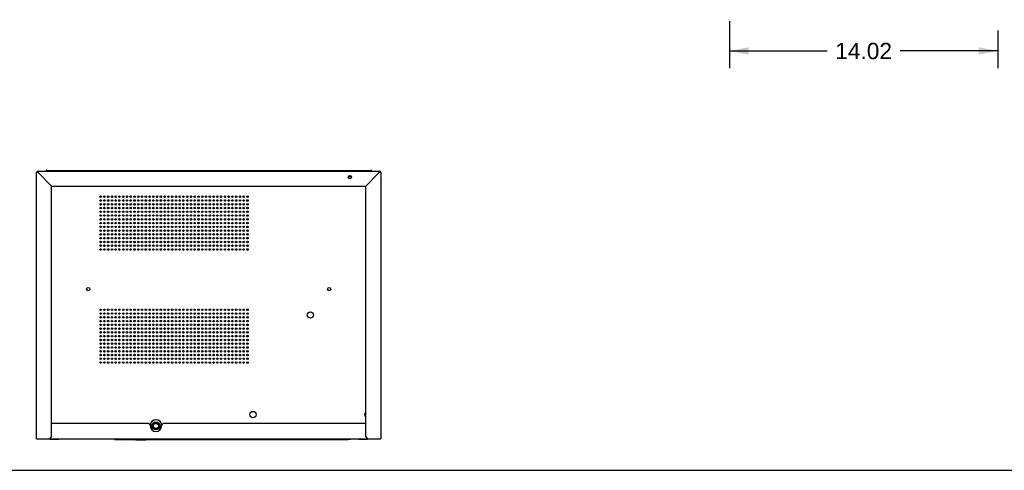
# Model space of a CAD drawing. Header units: inches. Extents: x 0 to 170, y 0 to 110.
# Tile 2 of 12: x 37 to 88, y 0 to 24. Entities that reach past the tile are written whole.
import ezdxf

# ---------------------------------------------------------------- set-up
doc = ezdxf.new("R2010")
doc.units = ezdxf.units.IN
doc.header["$LTSCALE"] = 9.35
doc.header["$MEASUREMENT"] = 0
doc.layers.get('0').update_dxf_attribs({"linetype": 'CONTINUOUS'})
doc.layers.add('DIMENSIONS', color=7, linetype='CONTINUOUS')
doc.styles.get("Standard").update_dxf_attribs({"font": 'arial.ttf'})
doc.dimstyles.new('DIMSTYLE_1', dxfattribs={"dimtxt": 0.85, "dimasz": 1, "dimexe": 0.09, "dimexo": 0.07, "dimgap": 0.0425, "dimtad": 0, "dimtih": 1, "dimtoh": 1, "dimzin": 4, "dimdsep": 46, "dimtxsty": 'Standard', "dimblk": '_FILLED', "dimblk1": '_FILLED', "dimblk2": '_FILLED', "dimcen": 0.09, "dimazin": 1, "dimtfac": 1, "dimtdec": 3, "dimtofl": 0, "dimtmove": 0, "dimatfit": 3, "dimldrblk": '_FILLED', "dimfxl": 1, "dimtolj": 1, "dimtzin": 4, "dimarcsym": 0})

# ---------------------------------------------------------------- blocks, each defined once
blk = doc.blocks.new('_FILLED')
at = {"color": 0, "linetype": 'ByBlock'}
blk.add_solid([(0, 0), (-1, 0.2), (-1, -0.2)], dxfattribs=at)
blk = doc.blocks.new('*D2')
at = {"layer": 'DIMENSIONS', "color": 2, "linetype": 'Continuous', "transparency": 16777216}
for p, q in [((74.03, 23.464), (74.03, 21.001)), ((88.046, 22.972), (88.046, 21.001)), ((74.03, 21.901), (79.128, 21.901)), ((88.046, 21.901), (82.948, 21.901))]:
    blk.add_line(p, q, dxfattribs=at)
at = {"layer": 'DIMENSIONS', "color": 2, "linetype": 'Continuous', "transparency": 16777216, "rotation": 180}
blk.add_blockref('_FILLED', (74.03, 21.901), dxfattribs=at)
at = {"layer": 'DIMENSIONS', "color": 2, "linetype": 'Continuous', "transparency": 16777216}
blk.add_blockref('_FILLED', (88.046, 21.901), dxfattribs=at)
at = {"layer": 'DIMENSIONS', "color": 2, "linetype": 'Continuous', "transparency": 16777216, "insert": (81.038, 22.326), "char_height": 0.85, "width": 2.97026, "attachment_point": 2, "line_spacing_factor": 0.9}
blk.add_mtext('14.02', dxfattribs=at)

msp = doc.modelspace()

# ---------------------------------------------------------------- linework, layer by layer
at = {"color": 7, "linetype": 'Continuous'}
for p, q in [((37.8045, 1.6506), (37.8045, 15.5483)), ((37.8832, 15.5483), (37.8045, 15.5483)), ((37.8832, 15.627), (37.8832, 15.5483)), ((37.8832, 15.627), (55.7178, 15.627)), ((38.5919, 14.8396), (37.8832, 15.5483)), ((38.336, 15.6664), (55.2651, 15.6664)), ((42.273, 15.627), (42.273, 15.6664)), ((42.8635, 15.6664), (42.8635, 15.627)), ((50.7375, 15.627), (50.7375, 15.6664)), ((51.3281, 15.6664), (51.3281, 15.627)), ((55.7178, 15.5483), (55.0092, 14.8396)), ((55.7178, 15.5483), (55.7178, 15.627)), ((55.7966, 15.5483), (55.7178, 15.5483)), ((55.7966, 15.5483), (55.7966, 1.6506)), ((54.108, 15.3514), (54.2569, 15.3514)), ((38.5919, 1.7688), (38.5919, 14.8396)), ((38.5919, 14.8396), (55.0092, 14.8396)), ((55.0092, 1.7688), (55.0092, 14.8396)), ((43.8343, 2.5538), (43.9464, 2.6185)), ((44.2553, 2.5536), (44.1424, 2.6188)), ((43.6706, 2.438), (38.5919, 2.438)), ((43.6706, 2.438), (43.7493, 2.3593)), ((43.7493, 2.3593), (43.7493, 2.3199)), ((44.1216, 2.4342), (43.9676, 2.4342)), ((44.3399, 2.3593), (44.4186, 2.438)), ((44.3399, 2.3593), (44.3399, 2.3199)), ((55.0092, 2.438), (44.4186, 2.438)), ((37.8045, 1.6506), (55.7966, 1.6506)), ((38.5919, 1.7688), (38.4737, 1.6506)), ((38.4933, 1.6191), (38.4933, 1.6506)), ((38.4933, 1.6191), (38.966, 1.6191)), ((38.6115, 1.6191), (38.6115, 1.6506)), ((38.8479, 1.6191), (38.8479, 1.6506)), ((38.966, 1.6191), (38.966, 1.6506)), ((41.8793, 1.6113), (41.8793, 1.6506)), ((41.8793, 1.6113), (54.084, 1.6113)), ((42.3517, 1.6113), (42.3517, 1.6506)), ((42.9934, 1.6113), (42.9934, 1.5877)), ((42.9934, 1.5877), (43.521, 1.5877)), ((43.521, 1.6113), (43.521, 1.5877)), ((53.6115, 1.6113), (53.6115, 1.6506)), ((54.084, 1.6113), (54.084, 1.6506)), ((54.2218, 1.631), (54.084, 1.631)), ((54.084, 1.627), (54.2218, 1.627)), ((54.2204, 1.6451), (54.2218, 1.631)), ((54.2218, 1.631), (54.2218, 1.627)), ((54.635, 1.6191), (54.635, 1.6506)), ((54.635, 1.6191), (55.1078, 1.6191)), ((54.7532, 1.6191), (54.7532, 1.6506)), ((54.9896, 1.6191), (54.9896, 1.6506)), ((55.1273, 1.6506), (55.0092, 1.7688)), ((55.1078, 1.6191), (55.1078, 1.6506)), ((0, 0), (170, 0))]:
    msp.add_line(p, q, dxfattribs=at)
for points in [[(38.3098, 15.627), (38.3113, 15.6314), (38.3163, 15.6433)], [(38.3163, 15.6433), (38.3212, 15.6531), (38.3261, 15.6604), (38.331, 15.6649), (38.336, 15.6664)], [(55.2651, 15.6664), (55.27, 15.6649), (55.2749, 15.6604), (55.2798, 15.6531), (55.2848, 15.6433)], [(55.2848, 15.6433), (55.2897, 15.6314), (55.2913, 15.627)]]:
    msp.add_lwpolyline(points, dxfattribs=at)
for centre, radius in [((54.1824, 15.3121), 0.0846), ((41.1509, 14.2884), 0.0394), ((41.1509, 14.0916), 0.0394), ((41.1509, 13.8947), 0.0394), ((41.3478, 14.2884), 0.0394), ((41.3478, 14.0916), 0.0394), ((41.3478, 13.8947), 0.0394), ((41.5446, 14.2884), 0.0394), ((41.5446, 14.0916), 0.0394), ((41.5446, 13.8947), 0.0394), ((41.7415, 14.2884), 0.0394), ((41.7415, 14.0916), 0.0394), ((41.7415, 13.8947), 0.0394), ((41.9383, 14.2884), 0.0394), ((41.9383, 14.0916), 0.0394), ((41.9383, 13.8947), 0.0394), ((42.1352, 14.2884), 0.0394), ((42.1352, 14.0916), 0.0394), ((42.1352, 13.8947), 0.0394), ((42.332, 14.2884), 0.0394), ((42.332, 14.0916), 0.0394), ((42.332, 13.8947), 0.0394), ((42.5289, 14.2884), 0.0394), ((42.5289, 14.0916), 0.0394), ((42.5289, 13.8947), 0.0394), ((42.7257, 14.2884), 0.0394), ((42.7257, 14.0916), 0.0394), ((42.7257, 13.8947), 0.0394), ((42.9226, 14.2884), 0.0394), ((42.9226, 14.0916), 0.0394), ((42.9226, 13.8947), 0.0394), ((43.1194, 14.2884), 0.0394), ((43.1194, 14.0916), 0.0394), ((43.1194, 13.8947), 0.0394), ((43.3163, 14.2884), 0.0394), ((43.3163, 14.0916), 0.0394), ((43.3163, 13.8947), 0.0394), ((43.5131, 14.2884), 0.0394), ((43.5131, 14.0916), 0.0394), ((43.5131, 13.8947), 0.0394), ((43.71, 14.2884), 0.0394), ((43.71, 14.0916), 0.0394), ((43.71, 13.8947), 0.0394), ((43.9068, 14.2884), 0.0394), ((43.9068, 14.0916), 0.0394), ((43.9068, 13.8947), 0.0394), ((44.1037, 14.2884), 0.0394), ((44.1037, 14.0916), 0.0394), ((44.1037, 13.8947), 0.0394), ((44.3005, 14.2884), 0.0394), ((44.3005, 14.0916), 0.0394), ((44.3005, 13.8947), 0.0394), ((44.4974, 14.2884), 0.0394), ((44.4974, 14.0916), 0.0394), ((44.4974, 13.8947), 0.0394), ((44.6942, 14.2884), 0.0394), ((44.6942, 14.0916), 0.0394), ((44.6942, 13.8947), 0.0394), ((44.8911, 14.2884), 0.0394), ((44.8911, 14.0916), 0.0394), ((44.8911, 13.8947), 0.0394), ((45.0879, 14.2884), 0.0394), ((45.0879, 14.0916), 0.0394), ((45.0879, 13.8947), 0.0394), ((45.2848, 14.2884), 0.0394), ((45.2848, 14.0916), 0.0394), ((45.2848, 13.8947), 0.0394), ((45.4816, 14.2884), 0.0394), ((45.4816, 14.0916), 0.0394), ((45.4816, 13.8947), 0.0394), ((45.6785, 14.2884), 0.0394), ((45.6785, 14.0916), 0.0394), ((45.6785, 13.8947), 0.0394), ((45.8753, 14.2884), 0.0394), ((45.8753, 14.0916), 0.0394), ((45.8753, 13.8947), 0.0394), ((46.0722, 14.2884), 0.0394), ((46.0722, 14.0916), 0.0394), ((46.0722, 13.8947), 0.0394), ((46.269, 14.2884), 0.0394), ((46.269, 14.0916), 0.0394), ((46.269, 13.8947), 0.0394), ((46.4659, 14.2884), 0.0394), ((46.4659, 14.0916), 0.0394), ((46.4659, 13.8947), 0.0394), ((46.6627, 14.2884), 0.0394), ((46.6627, 14.0916), 0.0394), ((46.6627, 13.8947), 0.0394), ((46.8596, 14.2884), 0.0394), ((46.8596, 14.0916), 0.0394), ((46.8596, 13.8947), 0.0394), ((47.0564, 14.2884), 0.0394), ((47.0564, 14.0916), 0.0394), ((47.0564, 13.8947), 0.0394), ((47.2533, 14.2884), 0.0394), ((47.2533, 14.0916), 0.0394), ((47.2533, 13.8947), 0.0394), ((47.4501, 14.2884), 0.0394), ((47.4501, 14.0916), 0.0394), ((47.4501, 13.8947), 0.0394), ((47.647, 14.2884), 0.0394), ((47.647, 14.0916), 0.0394), ((47.647, 13.8947), 0.0394), ((47.8438, 14.2884), 0.0394), ((47.8438, 14.0916), 0.0394), ((47.8438, 13.8947), 0.0394), ((48.0407, 14.2884), 0.0394), ((48.0407, 14.0916), 0.0394), ((48.0407, 13.8947), 0.0394), ((48.2375, 14.2884), 0.0394), ((48.2375, 14.0916), 0.0394), ((48.2375, 13.8947), 0.0394), ((48.4344, 14.2884), 0.0394), ((48.4344, 14.0916), 0.0394), ((48.4344, 13.8947), 0.0394), ((48.6312, 14.2884), 0.0394), ((48.6312, 14.0916), 0.0394), ((48.6312, 13.8947), 0.0394), ((48.8281, 14.2884), 0.0394), ((48.8281, 14.0916), 0.0394), ((48.8281, 13.8947), 0.0394), ((41.1509, 13.6979), 0.0394), ((41.1509, 13.501), 0.0394), ((41.3478, 13.6979), 0.0394), ((41.3478, 13.501), 0.0394), ((41.5446, 13.6979), 0.0394), ((41.5446, 13.501), 0.0394), ((41.7415, 13.6979), 0.0394), ((41.7415, 13.501), 0.0394), ((41.9383, 13.6979), 0.0394), ((41.9383, 13.501), 0.0394), ((42.1352, 13.6979), 0.0394), ((42.1352, 13.501), 0.0394), ((42.332, 13.6979), 0.0394), ((42.332, 13.501), 0.0394), ((42.5289, 13.6979), 0.0394), ((42.5289, 13.501), 0.0394), ((42.7257, 13.6979), 0.0394), ((42.7257, 13.501), 0.0394), ((42.9226, 13.6979), 0.0394), ((42.9226, 13.501), 0.0394), ((43.1194, 13.6979), 0.0394), ((43.1194, 13.501), 0.0394), ((43.3163, 13.6979), 0.0394), ((43.3163, 13.501), 0.0394), ((43.5131, 13.6979), 0.0394), ((43.5131, 13.501), 0.0394), ((43.71, 13.6979), 0.0394), ((43.71, 13.501), 0.0394), ((43.9068, 13.6979), 0.0394), ((43.9068, 13.501), 0.0394), ((44.1037, 13.6979), 0.0394), ((44.1037, 13.501), 0.0394), ((44.3005, 13.6979), 0.0394), ((44.3005, 13.501), 0.0394), ((44.4974, 13.6979), 0.0394), ((44.4974, 13.501), 0.0394), ((44.6942, 13.6979), 0.0394), ((44.6942, 13.501), 0.0394), ((44.8911, 13.6979), 0.0394), ((44.8911, 13.501), 0.0394), ((45.0879, 13.6979), 0.0394), ((45.0879, 13.501), 0.0394), ((45.2848, 13.6979), 0.0394), ((45.2848, 13.501), 0.0394), ((45.4816, 13.6979), 0.0394), ((45.4816, 13.501), 0.0394), ((45.6785, 13.6979), 0.0394), ((45.6785, 13.501), 0.0394), ((45.8753, 13.6979), 0.0394), ((45.8753, 13.501), 0.0394), ((46.0722, 13.6979), 0.0394), ((46.0722, 13.501), 0.0394), ((46.269, 13.6979), 0.0394), ((46.269, 13.501), 0.0394), ((46.4659, 13.6979), 0.0394), ((46.4659, 13.501), 0.0394), ((46.6627, 13.6979), 0.0394), ((46.6627, 13.501), 0.0394), ((46.8596, 13.6979), 0.0394), ((46.8596, 13.501), 0.0394), ((47.0564, 13.6979), 0.0394), ((47.0564, 13.501), 0.0394), ((47.2533, 13.6979), 0.0394), ((47.2533, 13.501), 0.0394), ((47.4501, 13.6979), 0.0394), ((47.4501, 13.501), 0.0394), ((47.647, 13.6979), 0.0394), ((47.647, 13.501), 0.0394), ((47.8438, 13.6979), 0.0394), ((47.8438, 13.501), 0.0394), ((48.0407, 13.6979), 0.0394), ((48.0407, 13.501), 0.0394), ((48.2375, 13.6979), 0.0394), ((48.2375, 13.501), 0.0394), ((48.4344, 13.6979), 0.0394), ((48.4344, 13.501), 0.0394), ((48.6312, 13.6979), 0.0394), ((48.6312, 13.501), 0.0394), ((48.8281, 13.6979), 0.0394), ((48.8281, 13.501), 0.0394), ((41.1509, 13.3042), 0.0394), ((41.1509, 13.1073), 0.0394), ((41.1509, 12.9105), 0.0394), ((41.3478, 13.3042), 0.0394), ((41.3478, 13.1073), 0.0394), ((41.3478, 12.9105), 0.0394), ((41.5446, 13.3042), 0.0394), ((41.5446, 13.1073), 0.0394), ((41.5446, 12.9105), 0.0394), ((41.7415, 13.3042), 0.0394), ((41.7415, 13.1073), 0.0394), ((41.7415, 12.9105), 0.0394), ((41.9383, 13.3042), 0.0394), ((41.9383, 13.1073), 0.0394), ((41.9383, 12.9105), 0.0394), ((42.1352, 13.3042), 0.0394), ((42.1352, 13.1073), 0.0394), ((42.1352, 12.9105), 0.0394), ((42.332, 13.3042), 0.0394), ((42.332, 13.1073), 0.0394), ((42.332, 12.9105), 0.0394), ((42.5289, 13.3042), 0.0394), ((42.5289, 13.1073), 0.0394), ((42.5289, 12.9105), 0.0394), ((42.7257, 13.3042), 0.0394), ((42.7257, 13.1073), 0.0394), ((42.7257, 12.9105), 0.0394), ((42.9226, 13.3042), 0.0394), ((42.9226, 13.1073), 0.0394), ((42.9226, 12.9105), 0.0394), ((43.1194, 13.3042), 0.0394), ((43.1194, 13.1073), 0.0394), ((43.1194, 12.9105), 0.0394), ((43.3163, 13.3042), 0.0394), ((43.3163, 13.1073), 0.0394), ((43.3163, 12.9105), 0.0394), ((43.5131, 13.3042), 0.0394), ((43.5131, 13.1073), 0.0394), ((43.5131, 12.9105), 0.0394), ((43.71, 13.3042), 0.0394), ((43.71, 13.1073), 0.0394), ((43.71, 12.9105), 0.0394), ((43.9068, 13.3042), 0.0394), ((43.9068, 13.1073), 0.0394), ((43.9068, 12.9105), 0.0394), ((44.1037, 13.3042), 0.0394), ((44.1037, 13.1073), 0.0394), ((44.1037, 12.9105), 0.0394), ((44.3005, 13.3042), 0.0394), ((44.3005, 13.1073), 0.0394), ((44.3005, 12.9105), 0.0394), ((44.4974, 13.3042), 0.0394), ((44.4974, 13.1073), 0.0394), ((44.4974, 12.9105), 0.0394), ((44.6942, 13.3042), 0.0394), ((44.6942, 13.1073), 0.0394), ((44.6942, 12.9105), 0.0394), ((44.8911, 13.3042), 0.0394), ((44.8911, 13.1073), 0.0394), ((44.8911, 12.9105), 0.0394), ((45.0879, 13.3042), 0.0394), ((45.0879, 13.1073), 0.0394), ((45.0879, 12.9105), 0.0394), ((45.2848, 13.3042), 0.0394), ((45.2848, 13.1073), 0.0394), ((45.2848, 12.9105), 0.0394), ((45.4816, 13.3042), 0.0394), ((45.4816, 13.1073), 0.0394), ((45.4816, 12.9105), 0.0394), ((45.6785, 13.3042), 0.0394), ((45.6785, 13.1073), 0.0394), ((45.6785, 12.9105), 0.0394), ((45.8753, 13.3042), 0.0394), ((45.8753, 13.1073), 0.0394), ((45.8753, 12.9105), 0.0394), ((46.0722, 13.3042), 0.0394), ((46.0722, 13.1073), 0.0394), ((46.0722, 12.9105), 0.0394), ((46.269, 13.3042), 0.0394), ((46.269, 13.1073), 0.0394), ((46.269, 12.9105), 0.0394), ((46.4659, 13.3042), 0.0394), ((46.4659, 13.1073), 0.0394), ((46.4659, 12.9105), 0.0394), ((46.6627, 13.3042), 0.0394), ((46.6627, 13.1073), 0.0394), ((46.6627, 12.9105), 0.0394), ((46.8596, 13.3042), 0.0394), ((46.8596, 13.1073), 0.0394), ((46.8596, 12.9105), 0.0394), ((47.0564, 13.3042), 0.0394), ((47.0564, 13.1073), 0.0394), ((47.0564, 12.9105), 0.0394), ((47.2533, 13.3042), 0.0394), ((47.2533, 13.1073), 0.0394), ((47.2533, 12.9105), 0.0394), ((47.4501, 13.3042), 0.0394), ((47.4501, 13.1073), 0.0394), ((47.4501, 12.9105), 0.0394), ((47.647, 13.3042), 0.0394), ((47.647, 13.1073), 0.0394), ((47.647, 12.9105), 0.0394), ((47.8438, 13.3042), 0.0394), ((47.8438, 13.1073), 0.0394), ((47.8438, 12.9105), 0.0394), ((48.0407, 13.3042), 0.0394), ((48.0407, 13.1073), 0.0394), ((48.0407, 12.9105), 0.0394), ((48.2375, 13.3042), 0.0394), ((48.2375, 13.1073), 0.0394), ((48.2375, 12.9105), 0.0394), ((48.4344, 13.3042), 0.0394), ((48.4344, 13.1073), 0.0394), ((48.4344, 12.9105), 0.0394), ((48.6312, 13.3042), 0.0394), ((48.6312, 13.1073), 0.0394), ((48.6312, 12.9105), 0.0394), ((48.8281, 13.3042), 0.0394), ((48.8281, 13.1073), 0.0394), ((48.8281, 12.9105), 0.0394), ((41.1509, 12.7136), 0.0394), ((41.1509, 12.5168), 0.0394), ((41.1509, 12.3199), 0.0394), ((41.3478, 12.7136), 0.0394), ((41.3478, 12.5168), 0.0394), ((41.3478, 12.3199), 0.0394), ((41.5446, 12.7136), 0.0394), ((41.5446, 12.5168), 0.0394), ((41.5446, 12.3199), 0.0394), ((41.7415, 12.7136), 0.0394), ((41.7415, 12.5168), 0.0394), ((41.7415, 12.3199), 0.0394), ((41.9383, 12.7136), 0.0394), ((41.9383, 12.5168), 0.0394), ((41.9383, 12.3199), 0.0394), ((42.1352, 12.7136), 0.0394), ((42.1352, 12.5168), 0.0394), ((42.1352, 12.3199), 0.0394), ((42.332, 12.7136), 0.0394), ((42.332, 12.5168), 0.0394), ((42.332, 12.3199), 0.0394), ((42.5289, 12.7136), 0.0394), ((42.5289, 12.5168), 0.0394), ((42.5289, 12.3199), 0.0394), ((42.7257, 12.7136), 0.0394), ((42.7257, 12.5168), 0.0394), ((42.7257, 12.3199), 0.0394), ((42.9226, 12.7136), 0.0394), ((42.9226, 12.5168), 0.0394), ((42.9226, 12.3199), 0.0394), ((43.1194, 12.7136), 0.0394), ((43.1194, 12.5168), 0.0394), ((43.1194, 12.3199), 0.0394), ((43.3163, 12.7136), 0.0394), ((43.3163, 12.5168), 0.0394), ((43.3163, 12.3199), 0.0394), ((43.5131, 12.7136), 0.0394), ((43.5131, 12.5168), 0.0394), ((43.5131, 12.3199), 0.0394), ((43.71, 12.7136), 0.0394), ((43.71, 12.5168), 0.0394), ((43.71, 12.3199), 0.0394), ((43.9068, 12.7136), 0.0394), ((43.9068, 12.5168), 0.0394), ((43.9068, 12.3199), 0.0394), ((44.1037, 12.7136), 0.0394), ((44.1037, 12.5168), 0.0394), ((44.1037, 12.3199), 0.0394), ((44.3005, 12.7136), 0.0394), ((44.3005, 12.5168), 0.0394), ((44.3005, 12.3199), 0.0394), ((44.4974, 12.7136), 0.0394), ((44.4974, 12.5168), 0.0394), ((44.4974, 12.3199), 0.0394), ((44.6942, 12.7136), 0.0394), ((44.6942, 12.5168), 0.0394), ((44.6942, 12.3199), 0.0394), ((44.8911, 12.7136), 0.0394), ((44.8911, 12.5168), 0.0394), ((44.8911, 12.3199), 0.0394), ((45.0879, 12.7136), 0.0394), ((45.0879, 12.5168), 0.0394), ((45.0879, 12.3199), 0.0394), ((45.2848, 12.7136), 0.0394), ((45.2848, 12.5168), 0.0394), ((45.2848, 12.3199), 0.0394), ((45.4816, 12.7136), 0.0394), ((45.4816, 12.5168), 0.0394), ((45.4816, 12.3199), 0.0394), ((45.6785, 12.7136), 0.0394), ((45.6785, 12.5168), 0.0394), ((45.6785, 12.3199), 0.0394), ((45.8753, 12.7136), 0.0394), ((45.8753, 12.5168), 0.0394), ((45.8753, 12.3199), 0.0394), ((46.0722, 12.7136), 0.0394), ((46.0722, 12.5168), 0.0394), ((46.0722, 12.3199), 0.0394), ((46.269, 12.7136), 0.0394), ((46.269, 12.5168), 0.0394), ((46.269, 12.3199), 0.0394), ((46.4659, 12.7136), 0.0394), ((46.4659, 12.5168), 0.0394), ((46.4659, 12.3199), 0.0394), ((46.6627, 12.7136), 0.0394), ((46.6627, 12.5168), 0.0394), ((46.6627, 12.3199), 0.0394), ((46.8596, 12.7136), 0.0394), ((46.8596, 12.5168), 0.0394), ((46.8596, 12.3199), 0.0394), ((47.0564, 12.7136), 0.0394), ((47.0564, 12.5168), 0.0394), ((47.0564, 12.3199), 0.0394), ((47.2533, 12.7136), 0.0394), ((47.2533, 12.5168), 0.0394), ((47.2533, 12.3199), 0.0394), ((47.4501, 12.7136), 0.0394), ((47.4501, 12.5168), 0.0394), ((47.4501, 12.3199), 0.0394), ((47.647, 12.7136), 0.0394), ((47.647, 12.5168), 0.0394), ((47.647, 12.3199), 0.0394), ((47.8438, 12.7136), 0.0394), ((47.8438, 12.5168), 0.0394), ((47.8438, 12.3199), 0.0394), ((48.0407, 12.7136), 0.0394), ((48.0407, 12.5168), 0.0394), ((48.0407, 12.3199), 0.0394), ((48.2375, 12.7136), 0.0394), ((48.2375, 12.5168), 0.0394), ((48.2375, 12.3199), 0.0394), ((48.4344, 12.7136), 0.0394), ((48.4344, 12.5168), 0.0394), ((48.4344, 12.3199), 0.0394), ((48.6312, 12.7136), 0.0394), ((48.6312, 12.5168), 0.0394), ((48.6312, 12.3199), 0.0394), ((48.8281, 12.7136), 0.0394), ((48.8281, 12.5168), 0.0394), ((48.8281, 12.3199), 0.0394), ((41.1509, 12.1231), 0.0394), ((41.1509, 11.9262), 0.0394), ((41.3478, 12.1231), 0.0394), ((41.3478, 11.9262), 0.0394), ((41.5446, 12.1231), 0.0394), ((41.5446, 11.9262), 0.0394), ((41.7415, 12.1231), 0.0394), ((41.7415, 11.9262), 0.0394), ((41.9383, 12.1231), 0.0394), ((41.9383, 11.9262), 0.0394), ((42.1352, 12.1231), 0.0394), ((42.1352, 11.9262), 0.0394), ((42.332, 12.1231), 0.0394), ((42.332, 11.9262), 0.0394), ((42.5289, 12.1231), 0.0394), ((42.5289, 11.9262), 0.0394), ((42.7257, 12.1231), 0.0394), ((42.7257, 11.9262), 0.0394), ((42.9226, 12.1231), 0.0394), ((42.9226, 11.9262), 0.0394), ((43.1194, 12.1231), 0.0394), ((43.1194, 11.9262), 0.0394), ((43.3163, 12.1231), 0.0394), ((43.3163, 11.9262), 0.0394), ((43.5131, 12.1231), 0.0394), ((43.5131, 11.9262), 0.0394), ((43.71, 12.1231), 0.0394), ((43.71, 11.9262), 0.0394), ((43.9068, 12.1231), 0.0394), ((43.9068, 11.9262), 0.0394), ((44.1037, 12.1231), 0.0394), ((44.1037, 11.9262), 0.0394), ((44.3005, 12.1231), 0.0394), ((44.3005, 11.9262), 0.0394), ((44.4974, 12.1231), 0.0394), ((44.4974, 11.9262), 0.0394), ((44.6942, 12.1231), 0.0394), ((44.6942, 11.9262), 0.0394), ((44.8911, 12.1231), 0.0394), ((44.8911, 11.9262), 0.0394), ((45.0879, 12.1231), 0.0394), ((45.0879, 11.9262), 0.0394), ((45.2848, 12.1231), 0.0394), ((45.2848, 11.9262), 0.0394), ((45.4816, 12.1231), 0.0394), ((45.4816, 11.9262), 0.0394), ((45.6785, 12.1231), 0.0394), ((45.6785, 11.9262), 0.0394), ((45.8753, 12.1231), 0.0394), ((45.8753, 11.9262), 0.0394), ((46.0722, 12.1231), 0.0394), ((46.0722, 11.9262), 0.0394), ((46.269, 12.1231), 0.0394), ((46.269, 11.9262), 0.0394), ((46.4659, 12.1231), 0.0394), ((46.4659, 11.9262), 0.0394), ((46.6627, 12.1231), 0.0394), ((46.6627, 11.9262), 0.0394), ((46.8596, 12.1231), 0.0394), ((46.8596, 11.9262), 0.0394), ((47.0564, 12.1231), 0.0394), ((47.0564, 11.9262), 0.0394), ((47.2533, 12.1231), 0.0394), ((47.2533, 11.9262), 0.0394), ((47.4501, 12.1231), 0.0394), ((47.4501, 11.9262), 0.0394), ((47.647, 12.1231), 0.0394), ((47.647, 11.9262), 0.0394), ((47.8438, 12.1231), 0.0394), ((47.8438, 11.9262), 0.0394), ((48.0407, 12.1231), 0.0394), ((48.0407, 11.9262), 0.0394), ((48.2375, 12.1231), 0.0394), ((48.2375, 11.9262), 0.0394), ((48.4344, 12.1231), 0.0394), ((48.4344, 11.9262), 0.0394), ((48.6312, 12.1231), 0.0394), ((48.6312, 11.9262), 0.0394), ((48.8281, 12.1231), 0.0394), ((48.8281, 11.9262), 0.0394), ((41.1509, 11.7294), 0.0394), ((41.1509, 11.5325), 0.0394), ((41.3478, 11.7294), 0.0394), ((41.3478, 11.5325), 0.0394), ((41.5446, 11.7294), 0.0394), ((41.5446, 11.5325), 0.0394), ((41.7415, 11.7294), 0.0394), ((41.7415, 11.5325), 0.0394), ((41.9383, 11.7294), 0.0394), ((41.9383, 11.5325), 0.0394), ((42.1352, 11.7294), 0.0394), ((42.1352, 11.5325), 0.0394), ((42.332, 11.7294), 0.0394), ((42.332, 11.5325), 0.0394), ((42.5289, 11.7294), 0.0394), ((42.5289, 11.5325), 0.0394), ((42.7257, 11.7294), 0.0394), ((42.7257, 11.5325), 0.0394), ((42.9226, 11.7294), 0.0394), ((42.9226, 11.5325), 0.0394), ((43.1194, 11.7294), 0.0394), ((43.1194, 11.5325), 0.0394), ((43.3163, 11.7294), 0.0394), ((43.3163, 11.5325), 0.0394), ((43.5131, 11.7294), 0.0394), ((43.5131, 11.5325), 0.0394), ((43.71, 11.7294), 0.0394), ((43.71, 11.5325), 0.0394), ((43.9068, 11.7294), 0.0394), ((43.9068, 11.5325), 0.0394), ((44.1037, 11.7294), 0.0394), ((44.1037, 11.5325), 0.0394), ((44.3005, 11.7294), 0.0394), ((44.3005, 11.5325), 0.0394), ((44.4974, 11.7294), 0.0394), ((44.4974, 11.5325), 0.0394), ((44.6942, 11.7294), 0.0394), ((44.6942, 11.5325), 0.0394), ((44.8911, 11.7294), 0.0394), ((44.8911, 11.5325), 0.0394), ((45.0879, 11.7294), 0.0394), ((45.0879, 11.5325), 0.0394), ((45.2848, 11.7294), 0.0394), ((45.2848, 11.5325), 0.0394), ((45.4816, 11.7294), 0.0394), ((45.4816, 11.5325), 0.0394), ((45.6785, 11.7294), 0.0394), ((45.6785, 11.5325), 0.0394), ((45.8753, 11.7294), 0.0394), ((45.8753, 11.5325), 0.0394), ((46.0722, 11.7294), 0.0394), ((46.0722, 11.5325), 0.0394), ((46.269, 11.7294), 0.0394), ((46.269, 11.5325), 0.0394), ((46.4659, 11.7294), 0.0394), ((46.4659, 11.5325), 0.0394), ((46.6627, 11.7294), 0.0394), ((46.6627, 11.5325), 0.0394), ((46.8596, 11.7294), 0.0394), ((46.8596, 11.5325), 0.0394), ((47.0564, 11.7294), 0.0394), ((47.0564, 11.5325), 0.0394), ((47.2533, 11.7294), 0.0394), ((47.2533, 11.5325), 0.0394), ((47.4501, 11.7294), 0.0394), ((47.4501, 11.5325), 0.0394), ((47.647, 11.7294), 0.0394), ((47.647, 11.5325), 0.0394), ((47.8438, 11.7294), 0.0394), ((47.8438, 11.5325), 0.0394), ((48.0407, 11.7294), 0.0394), ((48.0407, 11.5325), 0.0394), ((48.2375, 11.7294), 0.0394), ((48.2375, 11.5325), 0.0394), ((48.4344, 11.7294), 0.0394), ((48.4344, 11.5325), 0.0394), ((48.6312, 11.7294), 0.0394), ((48.6312, 11.5325), 0.0394), ((48.8281, 11.7294), 0.0394), ((48.8281, 11.5325), 0.0394), ((40.5013, 9.4656), 0.0846), ((53.0997, 9.4656), 0.0846), ((41.1509, 8.3829), 0.0394), ((41.3478, 8.3829), 0.0394), ((41.5446, 8.3829), 0.0394), ((41.7415, 8.3829), 0.0394), ((41.9383, 8.3829), 0.0394), ((42.1352, 8.3829), 0.0394), ((42.332, 8.3829), 0.0394), ((42.5289, 8.3829), 0.0394), ((42.7257, 8.3829), 0.0394), ((42.9226, 8.3829), 0.0394), ((43.1194, 8.3829), 0.0394), ((43.3163, 8.3829), 0.0394), ((43.5131, 8.3829), 0.0394), ((43.71, 8.3829), 0.0394), ((43.9068, 8.3829), 0.0394), ((44.1037, 8.3829), 0.0394), ((44.3005, 8.3829), 0.0394), ((44.4974, 8.3829), 0.0394), ((44.6942, 8.3829), 0.0394), ((44.8911, 8.3829), 0.0394), ((45.0879, 8.3829), 0.0394), ((45.2848, 8.3829), 0.0394), ((45.4816, 8.3829), 0.0394), ((45.6785, 8.3829), 0.0394), ((45.8753, 8.3829), 0.0394), ((46.0722, 8.3829), 0.0394), ((46.269, 8.3829), 0.0394), ((46.4659, 8.3829), 0.0394), ((46.6627, 8.3829), 0.0394), ((46.8596, 8.3829), 0.0394), ((47.0564, 8.3829), 0.0394), ((47.2533, 8.3829), 0.0394), ((47.4501, 8.3829), 0.0394), ((47.647, 8.3829), 0.0394), ((47.8438, 8.3829), 0.0394), ((48.0407, 8.3829), 0.0394), ((48.2375, 8.3829), 0.0394), ((48.4344, 8.3829), 0.0394), ((48.6312, 8.3829), 0.0394), ((48.8281, 8.3829), 0.0394), ((52.1155, 8.1073), 0.1654), ((41.1509, 8.1861), 0.0394), ((41.1509, 7.9892), 0.0394), ((41.1509, 7.7924), 0.0394), ((41.3478, 8.1861), 0.0394), ((41.3478, 7.9892), 0.0394), ((41.3478, 7.7924), 0.0394), ((41.5446, 8.1861), 0.0394), ((41.5446, 7.9892), 0.0394), ((41.5446, 7.7924), 0.0394), ((41.7415, 8.1861), 0.0394), ((41.7415, 7.9892), 0.0394), ((41.7415, 7.7924), 0.0394), ((41.9383, 8.1861), 0.0394), ((41.9383, 7.9892), 0.0394), ((41.9383, 7.7924), 0.0394), ((42.1352, 8.1861), 0.0394), ((42.1352, 7.9892), 0.0394), ((42.1352, 7.7924), 0.0394), ((42.332, 8.1861), 0.0394), ((42.332, 7.9892), 0.0394), ((42.332, 7.7924), 0.0394), ((42.5289, 8.1861), 0.0394), ((42.5289, 7.9892), 0.0394), ((42.5289, 7.7924), 0.0394), ((42.7257, 8.1861), 0.0394), ((42.7257, 7.9892), 0.0394), ((42.7257, 7.7924), 0.0394), ((42.9226, 8.1861), 0.0394), ((42.9226, 7.9892), 0.0394), ((42.9226, 7.7924), 0.0394), ((43.1194, 8.1861), 0.0394), ((43.1194, 7.9892), 0.0394), ((43.1194, 7.7924), 0.0394), ((43.3163, 8.1861), 0.0394), ((43.3163, 7.9892), 0.0394), ((43.3163, 7.7924), 0.0394), ((43.5131, 8.1861), 0.0394), ((43.5131, 7.9892), 0.0394), ((43.5131, 7.7924), 0.0394), ((43.71, 8.1861), 0.0394), ((43.71, 7.9892), 0.0394), ((43.71, 7.7924), 0.0394), ((43.9068, 8.1861), 0.0394), ((43.9068, 7.9892), 0.0394), ((43.9068, 7.7924), 0.0394), ((44.1037, 8.1861), 0.0394), ((44.1037, 7.9892), 0.0394), ((44.1037, 7.7924), 0.0394), ((44.3005, 8.1861), 0.0394), ((44.3005, 7.9892), 0.0394), ((44.3005, 7.7924), 0.0394), ((44.4974, 8.1861), 0.0394), ((44.4974, 7.9892), 0.0394), ((44.4974, 7.7924), 0.0394), ((44.6942, 8.1861), 0.0394), ((44.6942, 7.9892), 0.0394), ((44.6942, 7.7924), 0.0394), ((44.8911, 8.1861), 0.0394), ((44.8911, 7.9892), 0.0394), ((44.8911, 7.7924), 0.0394), ((45.0879, 8.1861), 0.0394), ((45.0879, 7.9892), 0.0394), ((45.0879, 7.7924), 0.0394), ((45.2848, 8.1861), 0.0394), ((45.2848, 7.9892), 0.0394), ((45.2848, 7.7924), 0.0394), ((45.4816, 8.1861), 0.0394), ((45.4816, 7.9892), 0.0394), ((45.4816, 7.7924), 0.0394), ((45.6785, 8.1861), 0.0394), ((45.6785, 7.9892), 0.0394), ((45.6785, 7.7924), 0.0394), ((45.8753, 8.1861), 0.0394), ((45.8753, 7.9892), 0.0394), ((45.8753, 7.7924), 0.0394), ((46.0722, 8.1861), 0.0394), ((46.0722, 7.9892), 0.0394), ((46.0722, 7.7924), 0.0394), ((46.269, 8.1861), 0.0394), ((46.269, 7.9892), 0.0394), ((46.269, 7.7924), 0.0394), ((46.4659, 8.1861), 0.0394), ((46.4659, 7.9892), 0.0394), ((46.4659, 7.7924), 0.0394), ((46.6627, 8.1861), 0.0394), ((46.6627, 7.9892), 0.0394), ((46.6627, 7.7924), 0.0394), ((46.8596, 8.1861), 0.0394), ((46.8596, 7.9892), 0.0394), ((46.8596, 7.7924), 0.0394), ((47.0564, 8.1861), 0.0394), ((47.0564, 7.9892), 0.0394), ((47.0564, 7.7924), 0.0394), ((47.2533, 8.1861), 0.0394), ((47.2533, 7.9892), 0.0394), ((47.2533, 7.7924), 0.0394), ((47.4501, 8.1861), 0.0394), ((47.4501, 7.9892), 0.0394), ((47.4501, 7.7924), 0.0394), ((47.647, 8.1861), 0.0394), ((47.647, 7.9892), 0.0394), ((47.647, 7.7924), 0.0394), ((47.8438, 8.1861), 0.0394), ((47.8438, 7.9892), 0.0394), ((47.8438, 7.7924), 0.0394), ((48.0407, 8.1861), 0.0394), ((48.0407, 7.9892), 0.0394), ((48.0407, 7.7924), 0.0394), ((48.2375, 8.1861), 0.0394), ((48.2375, 7.9892), 0.0394), ((48.2375, 7.7924), 0.0394), ((48.4344, 8.1861), 0.0394), ((48.4344, 7.9892), 0.0394), ((48.4344, 7.7924), 0.0394), ((48.6312, 8.1861), 0.0394), ((48.6312, 7.9892), 0.0394), ((48.6312, 7.7924), 0.0394), ((48.8281, 8.1861), 0.0394), ((48.8281, 7.9892), 0.0394), ((48.8281, 7.7924), 0.0394), ((41.1509, 7.5955), 0.0394), ((41.1509, 7.3987), 0.0394), ((41.1509, 7.2018), 0.0394), ((41.3478, 7.5955), 0.0394), ((41.3478, 7.3987), 0.0394), ((41.3478, 7.2018), 0.0394), ((41.5446, 7.5955), 0.0394), ((41.5446, 7.3987), 0.0394), ((41.5446, 7.2018), 0.0394), ((41.7415, 7.5955), 0.0394), ((41.7415, 7.3987), 0.0394), ((41.7415, 7.2018), 0.0394), ((41.9383, 7.5955), 0.0394), ((41.9383, 7.3987), 0.0394), ((41.9383, 7.2018), 0.0394), ((42.1352, 7.5955), 0.0394), ((42.1352, 7.3987), 0.0394), ((42.1352, 7.2018), 0.0394), ((42.332, 7.5955), 0.0394), ((42.332, 7.3987), 0.0394), ((42.332, 7.2018), 0.0394), ((42.5289, 7.5955), 0.0394), ((42.5289, 7.3987), 0.0394), ((42.5289, 7.2018), 0.0394), ((42.7257, 7.5955), 0.0394), ((42.7257, 7.3987), 0.0394), ((42.7257, 7.2018), 0.0394), ((42.9226, 7.5955), 0.0394), ((42.9226, 7.3987), 0.0394), ((42.9226, 7.2018), 0.0394), ((43.1194, 7.5955), 0.0394), ((43.1194, 7.3987), 0.0394), ((43.1194, 7.2018), 0.0394), ((43.3163, 7.5955), 0.0394), ((43.3163, 7.3987), 0.0394), ((43.3163, 7.2018), 0.0394), ((43.5131, 7.5955), 0.0394), ((43.5131, 7.3987), 0.0394), ((43.5131, 7.2018), 0.0394), ((43.71, 7.5955), 0.0394), ((43.71, 7.3987), 0.0394), ((43.71, 7.2018), 0.0394), ((43.9068, 7.5955), 0.0394), ((43.9068, 7.3987), 0.0394), ((43.9068, 7.2018), 0.0394), ((44.1037, 7.5955), 0.0394), ((44.1037, 7.3987), 0.0394), ((44.1037, 7.2018), 0.0394), ((44.3005, 7.5955), 0.0394), ((44.3005, 7.3987), 0.0394), ((44.3005, 7.2018), 0.0394), ((44.4974, 7.5955), 0.0394), ((44.4974, 7.3987), 0.0394), ((44.4974, 7.2018), 0.0394), ((44.6942, 7.5955), 0.0394), ((44.6942, 7.3987), 0.0394), ((44.6942, 7.2018), 0.0394), ((44.8911, 7.5955), 0.0394), ((44.8911, 7.3987), 0.0394), ((44.8911, 7.2018), 0.0394), ((45.0879, 7.5955), 0.0394), ((45.0879, 7.3987), 0.0394), ((45.0879, 7.2018), 0.0394), ((45.2848, 7.5955), 0.0394), ((45.2848, 7.3987), 0.0394), ((45.2848, 7.2018), 0.0394), ((45.4816, 7.5955), 0.0394), ((45.4816, 7.3987), 0.0394), ((45.4816, 7.2018), 0.0394), ((45.6785, 7.5955), 0.0394), ((45.6785, 7.3987), 0.0394), ((45.6785, 7.2018), 0.0394), ((45.8753, 7.5955), 0.0394), ((45.8753, 7.3987), 0.0394), ((45.8753, 7.2018), 0.0394), ((46.0722, 7.5955), 0.0394), ((46.0722, 7.3987), 0.0394), ((46.0722, 7.2018), 0.0394), ((46.269, 7.5955), 0.0394), ((46.269, 7.3987), 0.0394), ((46.269, 7.2018), 0.0394), ((46.4659, 7.5955), 0.0394), ((46.4659, 7.3987), 0.0394), ((46.4659, 7.2018), 0.0394), ((46.6627, 7.5955), 0.0394), ((46.6627, 7.3987), 0.0394), ((46.6627, 7.2018), 0.0394), ((46.8596, 7.5955), 0.0394), ((46.8596, 7.3987), 0.0394), ((46.8596, 7.2018), 0.0394), ((47.0564, 7.5955), 0.0394), ((47.0564, 7.3987), 0.0394), ((47.0564, 7.2018), 0.0394), ((47.2533, 7.5955), 0.0394), ((47.2533, 7.3987), 0.0394), ((47.2533, 7.2018), 0.0394), ((47.4501, 7.5955), 0.0394), ((47.4501, 7.3987), 0.0394), ((47.4501, 7.2018), 0.0394), ((47.647, 7.5955), 0.0394), ((47.647, 7.3987), 0.0394), ((47.647, 7.2018), 0.0394), ((47.8438, 7.5955), 0.0394), ((47.8438, 7.3987), 0.0394), ((47.8438, 7.2018), 0.0394), ((48.0407, 7.5955), 0.0394), ((48.0407, 7.3987), 0.0394), ((48.0407, 7.2018), 0.0394), ((48.2375, 7.5955), 0.0394), ((48.2375, 7.3987), 0.0394), ((48.2375, 7.2018), 0.0394), ((48.4344, 7.5955), 0.0394), ((48.4344, 7.3987), 0.0394), ((48.4344, 7.2018), 0.0394), ((48.6312, 7.5955), 0.0394), ((48.6312, 7.3987), 0.0394), ((48.6312, 7.2018), 0.0394), ((48.8281, 7.5955), 0.0394), ((48.8281, 7.3987), 0.0394), ((48.8281, 7.2018), 0.0394), ((41.1509, 7.005), 0.0394), ((41.1509, 6.8081), 0.0394), ((41.3478, 7.005), 0.0394), ((41.3478, 6.8081), 0.0394), ((41.5446, 7.005), 0.0394), ((41.5446, 6.8081), 0.0394), ((41.7415, 7.005), 0.0394), ((41.7415, 6.8081), 0.0394), ((41.9383, 7.005), 0.0394), ((41.9383, 6.8081), 0.0394), ((42.1352, 7.005), 0.0394), ((42.1352, 6.8081), 0.0394), ((42.332, 7.005), 0.0394), ((42.332, 6.8081), 0.0394), ((42.5289, 7.005), 0.0394), ((42.5289, 6.8081), 0.0394), ((42.7257, 7.005), 0.0394), ((42.7257, 6.8081), 0.0394), ((42.9226, 7.005), 0.0394), ((42.9226, 6.8081), 0.0394), ((43.1194, 7.005), 0.0394), ((43.1194, 6.8081), 0.0394), ((43.3163, 7.005), 0.0394), ((43.3163, 6.8081), 0.0394), ((43.5131, 7.005), 0.0394), ((43.5131, 6.8081), 0.0394), ((43.71, 7.005), 0.0394), ((43.71, 6.8081), 0.0394), ((43.9068, 7.005), 0.0394), ((43.9068, 6.8081), 0.0394), ((44.1037, 7.005), 0.0394), ((44.1037, 6.8081), 0.0394), ((44.3005, 7.005), 0.0394), ((44.3005, 6.8081), 0.0394), ((44.4974, 7.005), 0.0394), ((44.4974, 6.8081), 0.0394), ((44.6942, 7.005), 0.0394), ((44.6942, 6.8081), 0.0394), ((44.8911, 7.005), 0.0394), ((44.8911, 6.8081), 0.0394), ((45.0879, 7.005), 0.0394), ((45.0879, 6.8081), 0.0394), ((45.2848, 7.005), 0.0394), ((45.2848, 6.8081), 0.0394), ((45.4816, 7.005), 0.0394), ((45.4816, 6.8081), 0.0394), ((45.6785, 7.005), 0.0394), ((45.6785, 6.8081), 0.0394), ((45.8753, 7.005), 0.0394), ((45.8753, 6.8081), 0.0394), ((46.0722, 7.005), 0.0394), ((46.0722, 6.8081), 0.0394), ((46.269, 7.005), 0.0394), ((46.269, 6.8081), 0.0394), ((46.4659, 7.005), 0.0394), ((46.4659, 6.8081), 0.0394), ((46.6627, 7.005), 0.0394), ((46.6627, 6.8081), 0.0394), ((46.8596, 7.005), 0.0394), ((46.8596, 6.8081), 0.0394), ((47.0564, 7.005), 0.0394), ((47.0564, 6.8081), 0.0394), ((47.2533, 7.005), 0.0394), ((47.2533, 6.8081), 0.0394), ((47.4501, 7.005), 0.0394), ((47.4501, 6.8081), 0.0394), ((47.647, 7.005), 0.0394), ((47.647, 6.8081), 0.0394), ((47.8438, 7.005), 0.0394), ((47.8438, 6.8081), 0.0394), ((48.0407, 7.005), 0.0394), ((48.0407, 6.8081), 0.0394), ((48.2375, 7.005), 0.0394), ((48.2375, 6.8081), 0.0394), ((48.4344, 7.005), 0.0394), ((48.4344, 6.8081), 0.0394), ((48.6312, 7.005), 0.0394), ((48.6312, 6.8081), 0.0394), ((48.8281, 7.005), 0.0394), ((48.8281, 6.8081), 0.0394), ((41.1509, 6.6113), 0.0394), ((41.1509, 6.4144), 0.0394), ((41.1509, 6.2176), 0.0394), ((41.3478, 6.6113), 0.0394), ((41.3478, 6.4144), 0.0394), ((41.3478, 6.2176), 0.0394), ((41.5446, 6.6113), 0.0394), ((41.5446, 6.4144), 0.0394), ((41.5446, 6.2176), 0.0394), ((41.7415, 6.6113), 0.0394), ((41.7415, 6.4144), 0.0394), ((41.7415, 6.2176), 0.0394), ((41.9383, 6.6113), 0.0394), ((41.9383, 6.4144), 0.0394), ((41.9383, 6.2176), 0.0394), ((42.1352, 6.6113), 0.0394), ((42.1352, 6.4144), 0.0394), ((42.1352, 6.2176), 0.0394), ((42.332, 6.6113), 0.0394), ((42.332, 6.4144), 0.0394), ((42.332, 6.2176), 0.0394), ((42.5289, 6.6113), 0.0394), ((42.5289, 6.4144), 0.0394), ((42.5289, 6.2176), 0.0394), ((42.7257, 6.6113), 0.0394), ((42.7257, 6.4144), 0.0394), ((42.7257, 6.2176), 0.0394), ((42.9226, 6.6113), 0.0394), ((42.9226, 6.4144), 0.0394), ((42.9226, 6.2176), 0.0394), ((43.1194, 6.6113), 0.0394), ((43.1194, 6.4144), 0.0394), ((43.1194, 6.2176), 0.0394), ((43.3163, 6.6113), 0.0394), ((43.3163, 6.4144), 0.0394), ((43.3163, 6.2176), 0.0394), ((43.5131, 6.6113), 0.0394), ((43.5131, 6.4144), 0.0394), ((43.5131, 6.2176), 0.0394), ((43.71, 6.6113), 0.0394), ((43.71, 6.4144), 0.0394), ((43.71, 6.2176), 0.0394), ((43.9068, 6.6113), 0.0394), ((43.9068, 6.4144), 0.0394), ((43.9068, 6.2176), 0.0394), ((44.1037, 6.6113), 0.0394), ((44.1037, 6.4144), 0.0394), ((44.1037, 6.2176), 0.0394), ((44.3005, 6.6113), 0.0394), ((44.3005, 6.4144), 0.0394), ((44.3005, 6.2176), 0.0394), ((44.4974, 6.6113), 0.0394), ((44.4974, 6.4144), 0.0394), ((44.4974, 6.2176), 0.0394), ((44.6942, 6.6113), 0.0394), ((44.6942, 6.4144), 0.0394), ((44.6942, 6.2176), 0.0394), ((44.8911, 6.6113), 0.0394), ((44.8911, 6.4144), 0.0394), ((44.8911, 6.2176), 0.0394), ((45.0879, 6.6113), 0.0394), ((45.0879, 6.4144), 0.0394), ((45.0879, 6.2176), 0.0394), ((45.2848, 6.6113), 0.0394), ((45.2848, 6.4144), 0.0394), ((45.2848, 6.2176), 0.0394), ((45.4816, 6.6113), 0.0394), ((45.4816, 6.4144), 0.0394), ((45.4816, 6.2176), 0.0394), ((45.6785, 6.6113), 0.0394), ((45.6785, 6.4144), 0.0394), ((45.6785, 6.2176), 0.0394), ((45.8753, 6.6113), 0.0394), ((45.8753, 6.4144), 0.0394), ((45.8753, 6.2176), 0.0394), ((46.0722, 6.6113), 0.0394), ((46.0722, 6.4144), 0.0394), ((46.0722, 6.2176), 0.0394), ((46.269, 6.6113), 0.0394), ((46.269, 6.4144), 0.0394), ((46.269, 6.2176), 0.0394), ((46.4659, 6.6113), 0.0394), ((46.4659, 6.4144), 0.0394), ((46.4659, 6.2176), 0.0394), ((46.6627, 6.6113), 0.0394), ((46.6627, 6.4144), 0.0394), ((46.6627, 6.2176), 0.0394), ((46.8596, 6.6113), 0.0394), ((46.8596, 6.4144), 0.0394), ((46.8596, 6.2176), 0.0394), ((47.0564, 6.6113), 0.0394), ((47.0564, 6.4144), 0.0394), ((47.0564, 6.2176), 0.0394), ((47.2533, 6.6113), 0.0394), ((47.2533, 6.4144), 0.0394), ((47.2533, 6.2176), 0.0394), ((47.4501, 6.6113), 0.0394), ((47.4501, 6.4144), 0.0394), ((47.4501, 6.2176), 0.0394), ((47.647, 6.6113), 0.0394), ((47.647, 6.4144), 0.0394), ((47.647, 6.2176), 0.0394), ((47.8438, 6.6113), 0.0394), ((47.8438, 6.4144), 0.0394), ((47.8438, 6.2176), 0.0394), ((48.0407, 6.6113), 0.0394), ((48.0407, 6.4144), 0.0394), ((48.0407, 6.2176), 0.0394), ((48.2375, 6.6113), 0.0394), ((48.2375, 6.4144), 0.0394), ((48.2375, 6.2176), 0.0394), ((48.4344, 6.6113), 0.0394), ((48.4344, 6.4144), 0.0394), ((48.4344, 6.2176), 0.0394), ((48.6312, 6.6113), 0.0394), ((48.6312, 6.4144), 0.0394), ((48.6312, 6.2176), 0.0394), ((48.8281, 6.6113), 0.0394), ((48.8281, 6.4144), 0.0394), ((48.8281, 6.2176), 0.0394), ((41.1509, 6.0207), 0.0394), ((41.1509, 5.8239), 0.0394), ((41.1509, 5.627), 0.0394), ((41.3478, 6.0207), 0.0394), ((41.3478, 5.8239), 0.0394), ((41.3478, 5.627), 0.0394), ((41.5446, 6.0207), 0.0394), ((41.5446, 5.8239), 0.0394), ((41.5446, 5.627), 0.0394), ((41.7415, 6.0207), 0.0394), ((41.7415, 5.8239), 0.0394), ((41.7415, 5.627), 0.0394), ((41.9383, 6.0207), 0.0394), ((41.9383, 5.8239), 0.0394), ((41.9383, 5.627), 0.0394), ((42.1352, 6.0207), 0.0394), ((42.1352, 5.8239), 0.0394), ((42.1352, 5.627), 0.0394), ((42.332, 6.0207), 0.0394), ((42.332, 5.8239), 0.0394), ((42.332, 5.627), 0.0394), ((42.5289, 6.0207), 0.0394), ((42.5289, 5.8239), 0.0394), ((42.5289, 5.627), 0.0394), ((42.7257, 6.0207), 0.0394), ((42.7257, 5.8239), 0.0394), ((42.7257, 5.627), 0.0394), ((42.9226, 6.0207), 0.0394), ((42.9226, 5.8239), 0.0394), ((42.9226, 5.627), 0.0394), ((43.1194, 6.0207), 0.0394), ((43.1194, 5.8239), 0.0394), ((43.1194, 5.627), 0.0394), ((43.3163, 6.0207), 0.0394), ((43.3163, 5.8239), 0.0394), ((43.3163, 5.627), 0.0394), ((43.5131, 6.0207), 0.0394), ((43.5131, 5.8239), 0.0394), ((43.5131, 5.627), 0.0394), ((43.71, 6.0207), 0.0394), ((43.71, 5.8239), 0.0394), ((43.71, 5.627), 0.0394), ((43.9068, 6.0207), 0.0394), ((43.9068, 5.8239), 0.0394), ((43.9068, 5.627), 0.0394), ((44.1037, 6.0207), 0.0394), ((44.1037, 5.8239), 0.0394), ((44.1037, 5.627), 0.0394), ((44.3005, 6.0207), 0.0394), ((44.3005, 5.8239), 0.0394), ((44.3005, 5.627), 0.0394), ((44.4974, 6.0207), 0.0394), ((44.4974, 5.8239), 0.0394), ((44.4974, 5.627), 0.0394), ((44.6942, 6.0207), 0.0394), ((44.6942, 5.8239), 0.0394), ((44.6942, 5.627), 0.0394), ((44.8911, 6.0207), 0.0394), ((44.8911, 5.8239), 0.0394), ((44.8911, 5.627), 0.0394), ((45.0879, 6.0207), 0.0394), ((45.0879, 5.8239), 0.0394), ((45.0879, 5.627), 0.0394), ((45.2848, 6.0207), 0.0394), ((45.2848, 5.8239), 0.0394), ((45.2848, 5.627), 0.0394), ((45.4816, 6.0207), 0.0394), ((45.4816, 5.8239), 0.0394), ((45.4816, 5.627), 0.0394), ((45.6785, 6.0207), 0.0394), ((45.6785, 5.8239), 0.0394), ((45.6785, 5.627), 0.0394), ((45.8753, 6.0207), 0.0394), ((45.8753, 5.8239), 0.0394), ((45.8753, 5.627), 0.0394), ((46.0722, 6.0207), 0.0394), ((46.0722, 5.8239), 0.0394), ((46.0722, 5.627), 0.0394), ((46.269, 6.0207), 0.0394), ((46.269, 5.8239), 0.0394), ((46.269, 5.627), 0.0394), ((46.4659, 6.0207), 0.0394), ((46.4659, 5.8239), 0.0394), ((46.4659, 5.627), 0.0394), ((46.6627, 6.0207), 0.0394), ((46.6627, 5.8239), 0.0394), ((46.6627, 5.627), 0.0394), ((46.8596, 6.0207), 0.0394), ((46.8596, 5.8239), 0.0394), ((46.8596, 5.627), 0.0394), ((47.0564, 6.0207), 0.0394), ((47.0564, 5.8239), 0.0394), ((47.0564, 5.627), 0.0394), ((47.2533, 6.0207), 0.0394), ((47.2533, 5.8239), 0.0394), ((47.2533, 5.627), 0.0394), ((47.4501, 6.0207), 0.0394), ((47.4501, 5.8239), 0.0394), ((47.4501, 5.627), 0.0394), ((47.647, 6.0207), 0.0394), ((47.647, 5.8239), 0.0394), ((47.647, 5.627), 0.0394), ((47.8438, 6.0207), 0.0394), ((47.8438, 5.8239), 0.0394), ((47.8438, 5.627), 0.0394), ((48.0407, 6.0207), 0.0394), ((48.0407, 5.8239), 0.0394), ((48.0407, 5.627), 0.0394), ((48.2375, 6.0207), 0.0394), ((48.2375, 5.8239), 0.0394), ((48.2375, 5.627), 0.0394), ((48.4344, 6.0207), 0.0394), ((48.4344, 5.8239), 0.0394), ((48.4344, 5.627), 0.0394), ((48.6312, 6.0207), 0.0394), ((48.6312, 5.8239), 0.0394), ((48.6312, 5.627), 0.0394), ((48.8281, 6.0207), 0.0394), ((48.8281, 5.8239), 0.0394), ((48.8281, 5.627), 0.0394), ((49.1151, 2.9105), 0.1654), ((44.0446, 2.3199), 0.2106), ((44.0446, 2.3199), 0.1575), ((44.0446, 2.3199), 0.1423), ((44.0446, 2.3199), 0.1378)]:
    msp.add_circle(centre, radius, dxfattribs=at)
for centre, radius, start, end in [((37.8832, 15.5483), 0.0787, 90, 180), ((37.8832, 15.5483), 0.0394, 90, 180), ((37.9226, 15.5089), 0.0787, 120.11182, 149.88818), ((38.336, 15.5877), 0.0787, 90, 149.86602), ((55.2651, 15.5877), 0.0787, 30.13395, 90), ((55.7178, 15.5483), 0.0787, 0, 90), ((55.7178, 15.5483), 0.0394, 0, 90), ((55.6785, 15.5089), 0.0787, 30.11182, 59.88818), ((44.0446, 2.3199), 0.315, 9.87528, 170.12343), ((55.1159, 2.9105), 0.1654, 130.24246, 229.79444), ((44.0446, 2.3199), 0.2953, 180, 360)]:
    msp.add_arc(centre, radius, start, end, dxfattribs=at)

# ---------------------------------------------------------------- dimensions: what is measured, and where the dimension line sits
at = {"layer": 'DIMENSIONS', "color": 2, "linetype": 'Continuous'}
dim = msp.add_linear_dim(base=(74.0301, 21.9007), p1=(88.0459, 23.0417), p2=(74.0301, 23.5338), angle=180, dimstyle='DIMSTYLE_1', dxfattribs=at)
dim.commit()
dim.dimension.update_dxf_attribs({"geometry": '*D2', "text_midpoint": (81.0694, 21.896), "dimtype": 160})

doc.saveas('drawing.dxf')
